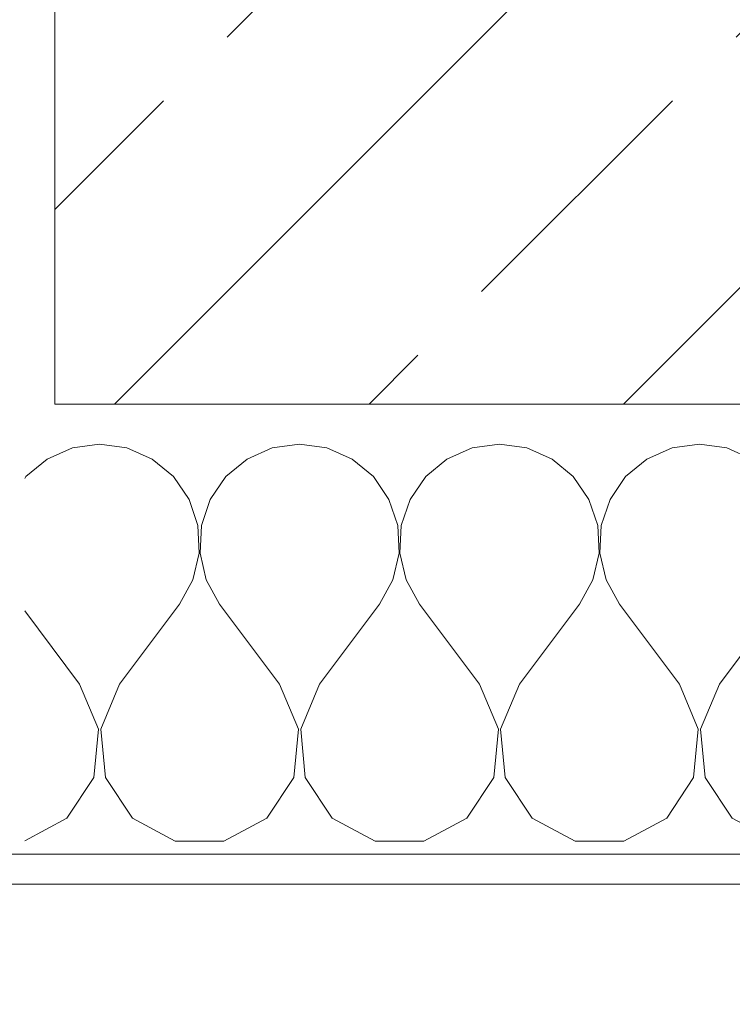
# Model space of a CAD drawing. Header units: metres. Extents: x -3.6 to 84.5, y -11 to 16.8.
# Tile 5 of 256: x -0.027 to 0.211, y -0.195 to 0.133. Entities that reach past the tile are written whole.
import ezdxf

# ---------------------------------------------------------------- set-up
doc = ezdxf.new("R2010")
doc.units = ezdxf.units.M
doc.header["$MEASUREMENT"] = 0
for name, color, linetype in [('152 - Bemaßung_ Beschriftung.Ausbau', 7, 'Continuous'), ('603 - Struktur.Bodenplatte_ Decke Roh', 7, 'Continuous'), ('604 - Struktur.Wand Aussen', 7, 'Continuous')]:
    doc.layers.add(name, color=color, linetype=linetype)
doc.styles.add('ERSTELLTER_STIL_2', font='txt')
doc.dimstyles.new('ERSTELLTER_STIL__1', dxfattribs={"dimtxt": 0.1, "dimasz": 0.0532, "dimexe": 0.18, "dimexo": 0.0625, "dimgap": 0, "dimtad": 1, "dimzin": 0, "dimdsep": 46, "dimtxsty": 'ERSTELLTER_STIL_2', "dimblk": 'ARROWHEAD_2', "dimblk1": 'ARROWHEAD_2', "dimblk2": 'ARROWHEAD_2', "dimcen": 0.09, "dimse1": 1, "dimse2": 1, "dimclrd": 7, "dimclre": 7, "dimclrt": 7, "dimazin": 0, "dimtfac": 1, "dimtdec": 4, "dimtmove": 0, "dimatfit": 3, "dimfxl": 1, "dimtolj": 1, "dimtzin": 0, "dimarcsym": 0})
doc.dimstyles.new('ERSTELLTER_STIL__10', dxfattribs={"dimtxt": 0.1, "dimasz": 0.0532, "dimexe": 0.18, "dimexo": 0.0625, "dimgap": 0, "dimtad": 1, "dimzin": 0, "dimdsep": 46, "dimtxsty": 'ERSTELLTER_STIL_2', "dimblk": 'ARROWHEAD_2', "dimblk1": 'ARROWHEAD_2', "dimblk2": 'ARROWHEAD_2', "dimcen": 0.09, "dimse1": 1, "dimse2": 1, "dimclrd": 256, "dimclre": 256, "dimclrt": 256, "dimazin": 0, "dimtfac": 1, "dimtdec": 4, "dimtmove": 0, "dimatfit": 3, "dimfxl": 1, "dimtolj": 1, "dimtzin": 0, "dimarcsym": 0})
doc.dimstyles.new('ERSTELLTER_STIL__2', dxfattribs={"dimtxt": 0.1, "dimasz": 0.0532, "dimexe": 0.18, "dimexo": 0.0625, "dimgap": 0, "dimtad": 1, "dimzin": 0, "dimdsep": 46, "dimtxsty": 'ERSTELLTER_STIL_2', "dimblk": 'ARROWHEAD_2', "dimblk1": 'ARROWHEAD_2', "dimblk2": 'ARROWHEAD_2', "dimcen": 0.09, "dimse1": 1, "dimse2": 1, "dimclrd": 7, "dimclre": 7, "dimclrt": 7, "dimazin": 0, "dimtfac": 1, "dimtdec": 4, "dimtmove": 2, "dimatfit": 3, "dimfxl": 1, "dimtolj": 1, "dimtzin": 0, "dimarcsym": 0})
doc.dimstyles.new('ERSTELLTER_STIL__3', dxfattribs={"dimtxt": 0.1, "dimasz": 0.0532, "dimexe": 0.18, "dimexo": 0.0625, "dimgap": 0, "dimtad": 1, "dimtih": 1, "dimtoh": 1, "dimzin": 0, "dimdsep": 46, "dimtxsty": 'ERSTELLTER_STIL_2', "dimblk": 'ARROWHEAD_2', "dimblk1": 'ARROWHEAD_2', "dimblk2": 'ARROWHEAD_2', "dimcen": 0.09, "dimse1": 1, "dimse2": 1, "dimclrd": 7, "dimclre": 7, "dimclrt": 7, "dimazin": 0, "dimtfac": 1, "dimtdec": 4, "dimtmove": 0, "dimatfit": 3, "dimfxl": 1, "dimtolj": 1, "dimtzin": 0, "dimarcsym": 0})
doc.dimstyles.new('ERSTELLTER_STIL__4', dxfattribs={"dimtxt": 0.1, "dimasz": 0.0532, "dimexe": 0.18, "dimexo": 0.0625, "dimgap": 0, "dimtad": 1, "dimtih": 1, "dimtoh": 1, "dimzin": 0, "dimdsep": 46, "dimtxsty": 'ERSTELLTER_STIL_2', "dimblk": 'ARROWHEAD_2', "dimblk1": 'ARROWHEAD_2', "dimblk2": 'ARROWHEAD_2', "dimcen": 0.09, "dimse1": 1, "dimse2": 1, "dimclrd": 7, "dimclre": 7, "dimclrt": 7, "dimazin": 0, "dimtfac": 1, "dimtdec": 4, "dimtmove": 2, "dimatfit": 3, "dimfxl": 1, "dimtolj": 1, "dimtzin": 0, "dimarcsym": 0})
doc.dimstyles.new('ERSTELLTER_STIL__9', dxfattribs={"dimtxt": 0.1, "dimasz": 0.0532, "dimexe": 0.18, "dimexo": 0.0625, "dimgap": 0, "dimtad": 1, "dimzin": 0, "dimdsep": 46, "dimtxsty": 'ERSTELLTER_STIL_2', "dimblk": 'ARROWHEAD_2', "dimblk1": 'ARROWHEAD_2', "dimblk2": 'ARROWHEAD_2', "dimcen": 0.09, "dimse1": 1, "dimse2": 1, "dimclrd": 256, "dimclre": 256, "dimclrt": 256, "dimazin": 0, "dimtfac": 1, "dimtdec": 4, "dimtmove": 2, "dimatfit": 3, "dimfxl": 1, "dimtolj": 1, "dimtzin": 0, "dimarcsym": 0})
pattern_1 = [(44.99999999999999, (0, 0), (-0.08485281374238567, 0.08485281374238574), []), (44.99999999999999, (-0.04242640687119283, 0.04242640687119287), (-0.08485281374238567, 0.08485281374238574), [0.09, -0.03])]

# ---------------------------------------------------------------- blocks, each defined once
blk = doc.blocks.new('*X85')
at = {"layer": '604 - Struktur.Wand Aussen', "color": 7, "linetype": 'Continuous', "lineweight": 5}
for p, q in [((-0.009108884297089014, -0.009602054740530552), (-0.01752437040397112, -0.01331163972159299)), ((3.122502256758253e-17, -0.00833333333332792), (-0.009108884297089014, -0.009602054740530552)), ((0.009108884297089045, -0.009602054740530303), (-1.249000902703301e-16, -0.008333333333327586)), ((0.01752437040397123, -0.01331163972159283), (0.009108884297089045, -0.009602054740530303)), ((0.0575577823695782, -0.00960205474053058), (0.04914229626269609, -0.01331163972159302)), ((0.06666666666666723, -0.00833333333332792), (0.0575577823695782, -0.00960205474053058)), ((0.07577555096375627, -0.00960205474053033), (0.0666666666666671, -0.008333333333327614)), ((0.08419103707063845, -0.01331163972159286), (0.07577555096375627, -0.00960205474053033)), ((0.1242244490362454, -0.009602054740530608), (0.1158089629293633, -0.01331163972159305)), ((0.1333333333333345, -0.008333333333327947), (0.1242244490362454, -0.009602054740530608)), ((0.1424422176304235, -0.00960205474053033), (0.1333333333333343, -0.008333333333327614)), ((0.1508577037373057, -0.01331163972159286), (0.1424422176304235, -0.00960205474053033)), ((0.1908911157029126, -0.009602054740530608), (0.1824756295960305, -0.01331163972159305)), ((0.2000000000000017, -0.008333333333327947), (0.1908911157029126, -0.009602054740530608)), ((0.2091088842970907, -0.00960205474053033), (0.2000000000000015, -0.008333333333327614)), ((0.2175243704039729, -0.01331163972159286), (0.2091088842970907, -0.00960205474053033)), ((-0.01752437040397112, -0.01331163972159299), (-0.02460584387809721, -0.01917970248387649)), ((0.02460584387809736, -0.01917970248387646), (0.01752437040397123, -0.01331163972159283)), ((0.04914229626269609, -0.01331163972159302), (0.04206082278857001, -0.01917970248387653)), ((0.09127251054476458, -0.01917970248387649), (0.08419103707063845, -0.01331163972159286)), ((0.1158089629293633, -0.01331163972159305), (0.1087274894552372, -0.01917970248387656)), ((0.1579391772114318, -0.01917970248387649), (0.1508577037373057, -0.01331163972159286)), ((0.1824756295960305, -0.01331163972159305), (0.1753941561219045, -0.01917970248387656)), ((-0.02460584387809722, -0.01917970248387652), (-0.02500000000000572, -0.01975332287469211)), ((0.02981423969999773, -0.02675954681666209), (0.02460584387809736, -0.01917970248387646)), ((0.04206082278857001, -0.01917970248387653), (0.03685242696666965, -0.02675954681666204)), ((0.09648090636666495, -0.02675954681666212), (0.09127251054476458, -0.01917970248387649)), ((0.1087274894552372, -0.01917970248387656), (0.1035190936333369, -0.02675954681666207)), ((0.1631475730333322, -0.02675954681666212), (0.1579391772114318, -0.01917970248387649)), ((0.1753941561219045, -0.01917970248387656), (0.1701857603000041, -0.02675954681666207)), ((0.03275307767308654, -0.03547417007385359), (0.02981423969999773, -0.02675954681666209)), ((0.03685242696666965, -0.02675954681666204), (0.03391358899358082, -0.03547417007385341)), ((0.09941974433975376, -0.03547417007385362), (0.09648090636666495, -0.02675954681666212)), ((0.1035190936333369, -0.02675954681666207), (0.100580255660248, -0.03547417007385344)), ((0.166086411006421, -0.03547417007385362), (0.1631475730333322, -0.02675954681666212)), ((0.1701857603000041, -0.02675954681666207), (0.1672469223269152, -0.03547417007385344)), ((0.0331986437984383, -0.04466018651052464), (0.03275307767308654, -0.03547417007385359)), ((0.03391358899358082, -0.03547417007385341), (0.03346802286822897, -0.04466018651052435)), ((0.09986531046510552, -0.04466018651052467), (0.09941974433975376, -0.03547417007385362)), ((0.100580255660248, -0.03547417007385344), (0.1001346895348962, -0.04466018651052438)), ((0.1665319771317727, -0.04466018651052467), (0.166086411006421, -0.03547417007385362)), ((0.1672469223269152, -0.03547417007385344), (0.1668013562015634, -0.04466018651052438)), ((0.03111702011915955, -0.05361832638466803), (0.0331986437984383, -0.04466018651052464)), ((0.03346802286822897, -0.04466018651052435), (0.03554964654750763, -0.05361832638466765)), ((0.09778368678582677, -0.05361832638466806), (0.09986531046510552, -0.04466018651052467)), ((0.1001346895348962, -0.04466018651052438), (0.1022163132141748, -0.05361832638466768)), ((0.164450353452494, -0.05361832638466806), (0.1665319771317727, -0.04466018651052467)), ((0.1668013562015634, -0.04466018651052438), (0.1688829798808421, -0.05361832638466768)), ((0.02666666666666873, -0.06166666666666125), (0.03111702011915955, -0.05361832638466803)), ((0.03554964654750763, -0.05361832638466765), (0.03999999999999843, -0.06166666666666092)), ((0.09333333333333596, -0.06166666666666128), (0.09778368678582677, -0.05361832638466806)), ((0.1022163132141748, -0.05361832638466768), (0.1066666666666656, -0.06166666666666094)), ((0.1600000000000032, -0.06166666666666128), (0.164450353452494, -0.05361832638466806)), ((0.1688829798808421, -0.05361832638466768), (0.1733333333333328, -0.06166666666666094)), ((0.00666666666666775, -0.08833333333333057), (0.02666666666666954, -0.06166666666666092)), ((0.06000000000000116, -0.08833333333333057), (0.03999999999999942, -0.06166666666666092)), ((0.07333333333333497, -0.0883333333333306), (0.09333333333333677, -0.06166666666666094)), ((0.1266666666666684, -0.0883333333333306), (0.1066666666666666, -0.06166666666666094)), ((0.1400000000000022, -0.0883333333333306), (0.160000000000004, -0.06166666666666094)), ((0.1933333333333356, -0.0883333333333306), (0.1733333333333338, -0.06166666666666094)), ((0.2066666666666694, -0.0883333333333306), (0.2266666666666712, -0.06166666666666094)), ((-0.006666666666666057, -0.08833333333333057), (-0.02500000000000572, -0.06388888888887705)), ((-0.0003814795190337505, -0.1033047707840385), (-0.006666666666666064, -0.08833333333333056)), ((0.006666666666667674, -0.0883333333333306), (0.0003814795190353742, -0.1033047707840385)), ((0.06628518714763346, -0.1033047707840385), (0.06000000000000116, -0.08833333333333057)), ((0.07333333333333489, -0.08833333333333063), (0.0670481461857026, -0.1033047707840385)), ((0.1329518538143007, -0.1033047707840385), (0.1266666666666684, -0.0883333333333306)), ((0.1400000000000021, -0.08833333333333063), (0.1337148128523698, -0.1033047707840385)), ((0.1996185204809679, -0.1033047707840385), (0.1933333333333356, -0.0883333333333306)), ((0.2066666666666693, -0.08833333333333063), (0.200381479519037, -0.1033047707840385)), ((-0.001915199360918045, -0.1194693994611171), (-0.0003814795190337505, -0.1033047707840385)), ((0.0003814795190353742, -0.1033047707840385), (0.001915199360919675, -0.1194693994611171)), ((0.06475146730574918, -0.1194693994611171), (0.06628518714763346, -0.1033047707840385)), ((0.0670481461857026, -0.1033047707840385), (0.0685818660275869, -0.1194693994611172)), ((0.1314181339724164, -0.1194693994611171), (0.1329518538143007, -0.1033047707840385)), ((0.1337148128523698, -0.1033047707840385), (0.1352485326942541, -0.1194693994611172)), ((0.1980848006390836, -0.1194693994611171), (0.1996185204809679, -0.1033047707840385)), ((0.200381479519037, -0.1033047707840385), (0.2019151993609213, -0.1194693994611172)), ((-0.01090390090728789, -0.1329916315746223), (-0.001915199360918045, -0.1194693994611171)), ((0.001915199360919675, -0.1194693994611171), (0.01090390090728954, -0.1329916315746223)), ((0.05576276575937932, -0.1329916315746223), (0.06475146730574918, -0.1194693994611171)), ((0.0685818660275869, -0.1194693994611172), (0.07757056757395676, -0.1329916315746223)), ((0.1224294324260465, -0.1329916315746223), (0.1314181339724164, -0.1194693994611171)), ((0.1352485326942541, -0.1194693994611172), (0.144237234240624, -0.1329916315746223)), ((0.1890960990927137, -0.1329916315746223), (0.1980848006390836, -0.1194693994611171)), ((0.2019151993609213, -0.1194693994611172), (0.2109039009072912, -0.1329916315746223)), ((-0.02500000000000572, -0.140547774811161), (-0.0109039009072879, -0.1329916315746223)), ((0.01090390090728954, -0.1329916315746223), (0.02521472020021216, -0.1406628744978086)), ((0.04145194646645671, -0.1406628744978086), (0.05576276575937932, -0.1329916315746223)), ((0.07757056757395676, -0.1329916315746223), (0.09188138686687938, -0.1406628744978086)), ((0.1081186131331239, -0.1406628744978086), (0.1224294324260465, -0.1329916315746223)), ((0.144237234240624, -0.1329916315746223), (0.1585480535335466, -0.1406628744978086)), ((0.1747852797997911, -0.1406628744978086), (0.1890960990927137, -0.1329916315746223)), ((0.2109039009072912, -0.1329916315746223), (0.2252147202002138, -0.1406628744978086)), ((0.02521472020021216, -0.1406628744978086), (0.04145194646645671, -0.1406628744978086)), ((0.09188138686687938, -0.1406628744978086), (0.1081186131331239, -0.1406628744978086)), ((0.1585480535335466, -0.1406628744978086), (0.1747852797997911, -0.1406628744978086))]:
    blk.add_line(p, q, dxfattribs=at)
blk = doc.blocks.new('*D235')
at = {"layer": '152 - Bemaßung_ Beschriftung.Ausbau', "color": 160, "linetype": 'Continuous', "lineweight": 5, "true_color": 0x3232ff}
for p, q in [((-3.210000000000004, 0.02520725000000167), (-3.140000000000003, -0.01520724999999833)), ((-3.122500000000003, 0.00500000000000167), (-3.227500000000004, 0.00500000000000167)), ((-3.175000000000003, -0.1449999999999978), (-3.175000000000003, 0.00500000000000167)), ((-3.210000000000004, -0.1247927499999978), (-3.140000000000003, -0.1652072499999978)), ((-3.122500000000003, -0.1449999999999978), (-3.227500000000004, -0.1449999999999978)), ((-3.175000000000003, -0.1792299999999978), (-3.175000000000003, -0.1449999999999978))]:
    blk.add_line(p, q, dxfattribs=at)
at = {"layer": '152 - Bemaßung_ Beschriftung.Ausbau', "color": 160, "lineweight": 5, "true_color": 0x3232ff, "insert": (-3.18450000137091, -0.1451128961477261), "char_height": 0.1, "attachment_point": 7, "rotation": 90, "style": 'ERSTELLTER_STIL_2'}
blk.add_mtext('\\A1;{\\pql;\\fArial|b0|i0|c0|p38;15}', dxfattribs=at)
blk = doc.blocks.new('ARROWHEAD_2')
at = {"color": 0, "linetype": 'Continuous', "lineweight": 0}
for p, q in [((-0.3781315, -0.655), (0.3781315, 0.655)), ((0, 0), (-1, 0))]:
    blk.add_line(p, q, dxfattribs=at)
blk = doc.blocks.new('*D236')
at = {"layer": '152 - Bemaßung_ Beschriftung.Ausbau', "color": 160, "linetype": 'Continuous', "lineweight": 5, "true_color": 0x3232ff}
for p, q in [((-3.210000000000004, 0.5701895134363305), (-3.140000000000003, 0.5297750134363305)), ((-3.175000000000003, 0.00500000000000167), (-3.175000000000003, 0.5499822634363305)), ((-3.210000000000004, 0.02520725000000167), (-3.140000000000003, -0.01520724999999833)), ((-3.122500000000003, 0.00500000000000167), (-3.227500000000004, 0.00500000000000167))]:
    blk.add_line(p, q, dxfattribs=at)
at = {"layer": '152 - Bemaßung_ Beschriftung.Ausbau', "color": 160, "lineweight": 5, "true_color": 0x3232ff, "insert": (-3.193354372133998, 0.1765628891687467), "char_height": 0.1, "attachment_point": 7, "rotation": 90, "style": 'ERSTELLTER_STIL_2'}
blk.add_mtext('\\A1;{\\pql;\\fArial|b0|i0|c0|p38;54\\fArial|b0|i0|c0|p38;\\A1{\\H.66x;\\S5^  ;}}', dxfattribs=at)
blk = doc.blocks.new('*D244')
at = {"layer": '152 - Bemaßung_ Beschriftung.Ausbau', "color": 7, "linetype": 'Continuous', "lineweight": 5}
for p, q in [((-0.1649999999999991, -8.637499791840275), (-0.1649999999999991, -8.532499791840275)), ((-0.1447927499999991, -8.549999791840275), (-0.1852072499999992, -8.619999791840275)), ((0.005207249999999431, -8.549999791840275), (-0.03520725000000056, -8.619999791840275)), ((-0.1992299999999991, -8.584999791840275), (-0.1649999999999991, -8.584999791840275)), ((-0.1649999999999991, -8.584999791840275), (-0.01500000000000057, -8.584999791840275))]:
    blk.add_line(p, q, dxfattribs=at)
at = {"layer": '152 - Bemaßung_ Beschriftung.Ausbau', "color": 7, "lineweight": 5, "insert": (-0.1651128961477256, -8.575499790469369), "char_height": 0.1, "attachment_point": 7, "style": 'ERSTELLTER_STIL_2'}
blk.add_mtext('\\A1;{\\pql;\\fArial|b0|i0|c0|p38;15}', dxfattribs=at)
blk = doc.blocks.new('*D245')
at = {"layer": '152 - Bemaßung_ Beschriftung.Ausbau', "color": 7, "linetype": 'Continuous', "lineweight": 5}
for p, q in [((0.005207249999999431, -8.549999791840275), (-0.03520725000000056, -8.619999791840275)), ((-0.1649999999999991, -8.584999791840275), (-0.01500000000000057, -8.584999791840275))]:
    blk.add_line(p, q, dxfattribs=at)
blk = doc.blocks.new('*D246')
at = {"layer": '152 - Bemaßung_ Beschriftung.Ausbau', "color": 7, "linetype": 'Continuous', "lineweight": 5}
for p, q in [((-0.01500000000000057, -8.637499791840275), (-0.01500000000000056, -8.532499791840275)), ((1.119999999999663, -8.637499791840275), (1.119999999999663, -8.532499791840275)), ((0.005207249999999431, -8.549999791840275), (-0.03520725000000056, -8.619999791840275)), ((1.140207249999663, -8.549999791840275), (1.099792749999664, -8.619999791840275)), ((-0.1649999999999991, -8.584999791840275), (-0.01500000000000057, -8.584999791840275)), ((-0.01500000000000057, -8.584999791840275), (1.119999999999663, -8.584999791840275)), ((1.119999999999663, -8.584999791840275), (3.519999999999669, -8.584999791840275))]:
    blk.add_line(p, q, dxfattribs=at)
at = {"layer": '152 - Bemaßung_ Beschriftung.Ausbau', "color": 7, "lineweight": 5, "insert": (0.394428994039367, -8.58440541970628), "char_height": 0.1, "attachment_point": 7, "style": 'ERSTELLTER_STIL_2'}
blk.add_mtext('\\A1;{\\pql;\\fArial|b0|i0|c0|p38;1,13\\fArial|b0|i0|c0|p38;\\A1{\\H.66x;\\S5^  ;}}', dxfattribs=at)
blk = doc.blocks.new('*D277')
at = {"layer": '152 - Bemaßung_ Beschriftung.Ausbau', "color": 7, "linetype": 'Continuous', "lineweight": 5}
for p, q in [((-0.1649999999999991, -9.137499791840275), (-0.1649999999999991, -9.032499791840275)), ((-0.1447927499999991, -9.049999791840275), (-0.1852072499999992, -9.119999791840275)), ((0.005207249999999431, -9.049999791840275), (-0.03520725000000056, -9.119999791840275)), ((-0.1992299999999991, -9.084999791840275), (-0.1649999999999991, -9.084999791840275)), ((-0.1649999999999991, -9.084999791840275), (-0.01500000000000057, -9.084999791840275))]:
    blk.add_line(p, q, dxfattribs=at)
at = {"layer": '152 - Bemaßung_ Beschriftung.Ausbau', "color": 7, "lineweight": 5, "insert": (-0.1651128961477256, -9.075499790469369), "char_height": 0.1, "attachment_point": 7, "style": 'ERSTELLTER_STIL_2'}
blk.add_mtext('\\A1;{\\pql;\\fArial|b0|i0|c0|p38;15}', dxfattribs=at)
blk = doc.blocks.new('*D278')
at = {"layer": '152 - Bemaßung_ Beschriftung.Ausbau', "color": 7, "linetype": 'Continuous', "lineweight": 5}
for p, q in [((0.005207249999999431, -9.049999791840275), (-0.03520725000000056, -9.119999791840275)), ((-0.1649999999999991, -9.084999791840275), (-0.01500000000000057, -9.084999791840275))]:
    blk.add_line(p, q, dxfattribs=at)
blk = doc.blocks.new('*D279')
at = {"layer": '152 - Bemaßung_ Beschriftung.Ausbau', "color": 7, "linetype": 'Continuous', "lineweight": 5}
for p, q in [((-0.01500000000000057, -9.137499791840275), (-0.01500000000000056, -9.032499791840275)), ((0.005207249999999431, -9.049999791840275), (-0.03520725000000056, -9.119999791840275)), ((0.2452072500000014, -9.049999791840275), (0.2047927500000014, -9.119999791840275)), ((-0.1649999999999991, -9.084999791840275), (-0.01500000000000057, -9.084999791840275)), ((-0.01500000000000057, -9.084999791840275), (0.2250000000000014, -9.084999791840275))]:
    blk.add_line(p, q, dxfattribs=at)
at = {"layer": '152 - Bemaßung_ Beschriftung.Ausbau', "color": 7, "lineweight": 5, "insert": (0.02911400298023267, -9.064999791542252), "char_height": 0.1, "attachment_point": 7, "style": 'ERSTELLTER_STIL_2'}
blk.add_mtext('\\A1;{\\pql;\\fArial|b0|i0|c0|p38;24}', dxfattribs=at)
blk = doc.blocks.new('*D280')
at = {"layer": '152 - Bemaßung_ Beschriftung.Ausbau', "color": 7, "linetype": 'Continuous', "lineweight": 5}
for p, q in [((0.2250000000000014, -9.137499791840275), (0.2250000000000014, -9.032499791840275)), ((7.670024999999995, -9.137499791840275), (7.670024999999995, -9.032499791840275)), ((0.2452072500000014, -9.049999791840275), (0.2047927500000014, -9.119999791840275)), ((7.690232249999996, -9.049999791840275), (7.649817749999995, -9.119999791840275)), ((-0.01500000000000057, -9.084999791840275), (0.2250000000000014, -9.084999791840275)), ((0.2250000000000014, -9.084999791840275), (7.670024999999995, -9.084999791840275)), ((7.670024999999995, -9.084999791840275), (7.800024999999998, -9.084999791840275))]:
    blk.add_line(p, q, dxfattribs=at)
at = {"layer": '152 - Bemaßung_ Beschriftung.Ausbau', "color": 7, "lineweight": 5, "char_height": 0.1, "attachment_point": 7, "style": 'ERSTELLTER_STIL_2'}
for s, insert in [('\\A1;{\\pql;\\fArial|b0|i0|c0|p38;7,44\\fArial|b0|i0|c0|p38;\\A1{\\H.66x;\\S5^  ;}}', (3.713555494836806, -9.08440541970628)), ('\\A1;{\\pql;\\fArial|b0|i0|c0|p38;13}', (7.4980230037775, -9.064999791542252))]:
    blk.add_mtext(s, dxfattribs=dict(at, insert=insert))
blk = doc.blocks.new('*D458')
at = {"layer": '152 - Bemaßung_ Beschriftung.Ausbau', "color": 7, "linetype": 'Continuous', "lineweight": 5}
for p, q in [((-1.21, 0.02520725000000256), (-1.14, -0.01520724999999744)), ((-1.175, -0.1449999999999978), (-1.175, 0.005000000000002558)), ((-1.21, -0.1247927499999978), (-1.14, -0.1652072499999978)), ((-1.1225, -0.1449999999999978), (-1.2275, -0.1449999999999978)), ((-1.175, -0.1792299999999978), (-1.175, -0.1449999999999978))]:
    blk.add_line(p, q, dxfattribs=at)
at = {"layer": '152 - Bemaßung_ Beschriftung.Ausbau', "color": 7, "lineweight": 5, "insert": (-1.195000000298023, -0.3170019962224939), "char_height": 0.1, "attachment_point": 7, "rotation": 90, "style": 'ERSTELLTER_STIL_2'}
blk.add_mtext('\\A1;{\\pql;\\fArial|b0|i0|c0|p38;15}', dxfattribs=at)
blk = doc.blocks.new('*D459')
at = {"layer": '152 - Bemaßung_ Beschriftung.Ausbau', "color": 7, "linetype": 'Continuous', "lineweight": 5}
for p, q in [((-1.21, 0.02520725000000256), (-1.14, -0.01520724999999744)), ((-1.175, -0.1449999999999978), (-1.175, 0.005000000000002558))]:
    blk.add_line(p, q, dxfattribs=at)
blk = doc.blocks.new('*D460')
at = {"layer": '152 - Bemaßung_ Beschriftung.Ausbau', "color": 7, "linetype": 'Continuous', "lineweight": 5}
for p, q in [((-1.174999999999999, 6.104999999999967), (-1.174999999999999, 7.894999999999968)), ((-1.209999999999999, 6.125207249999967), (-1.139999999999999, 6.084792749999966)), ((-1.175, 0.005000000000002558), (-1.174999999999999, 6.104999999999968)), ((-1.21, 0.02520725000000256), (-1.14, -0.01520724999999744)), ((-1.1225, 0.005000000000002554), (-1.2275, 0.005000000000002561)), ((-1.175, -0.1449999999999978), (-1.175, 0.005000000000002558))]:
    blk.add_line(p, q, dxfattribs=at)
at = {"layer": '152 - Bemaßung_ Beschriftung.Ausbau', "color": 7, "lineweight": 5, "insert": (-1.195000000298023, 2.921970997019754), "char_height": 0.1, "attachment_point": 7, "rotation": 90, "style": 'ERSTELLTER_STIL_2'}
blk.add_mtext('\\A1;{\\pql;\\fArial|b0|i0|c0|p38;6,10}', dxfattribs=at)
blk = doc.blocks.new('*D461')
at = {"layer": '152 - Bemaßung_ Beschriftung.Ausbau', "color": 7, "linetype": 'Continuous', "lineweight": 5}
for p, q in [((-1.174999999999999, 7.894999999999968), (-1.174999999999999, 13.695)), ((-1.209999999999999, 7.915207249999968), (-1.139999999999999, 7.874792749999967)), ((-1.122499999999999, 7.894999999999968), (-1.227499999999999, 7.894999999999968)), ((-1.174999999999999, 6.104999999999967), (-1.174999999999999, 7.894999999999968)), ((-1.209999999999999, 6.125207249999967), (-1.139999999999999, 6.084792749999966)), ((-1.122499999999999, 6.104999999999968), (-1.227499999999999, 6.104999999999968)), ((-1.175, 0.005000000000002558), (-1.174999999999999, 6.104999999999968))]:
    blk.add_line(p, q, dxfattribs=at)
at = {"layer": '152 - Bemaßung_ Beschriftung.Ausbau', "color": 7, "lineweight": 5, "char_height": 0.1, "attachment_point": 7, "rotation": 90, "style": 'ERSTELLTER_STIL_2'}
for s, insert in [('\\A1;{\\pql;\\fArial|b0|i0|c0|p38;1,79}', (-1.195000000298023, 6.866970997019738)), ('\\A1;{\\pql;\\fArial|b0|i0|c0|p38;2,01}', (-1.05499999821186, 6.866970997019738))]:
    blk.add_mtext(s, dxfattribs=dict(at, insert=insert))
blk = doc.blocks.new('*D465')
at = {"layer": '152 - Bemaßung_ Beschriftung.Ausbau', "color": 7, "linetype": 'Continuous', "lineweight": 5}
for p, q in [((-2.21, 0.02520725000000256), (-2.14, -0.01520724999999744)), ((-2.175, -0.1449999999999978), (-2.175, 0.005000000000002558)), ((-2.21, -0.1247927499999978), (-2.14, -0.1652072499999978)), ((-2.1225, -0.1449999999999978), (-2.2275, -0.1449999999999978)), ((-2.175, -0.1792299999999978), (-2.175, -0.1449999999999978))]:
    blk.add_line(p, q, dxfattribs=at)
at = {"layer": '152 - Bemaßung_ Beschriftung.Ausbau', "color": 7, "lineweight": 5, "insert": (-2.184500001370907, -0.1406328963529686), "char_height": 0.1, "attachment_point": 7, "rotation": 90, "style": 'ERSTELLTER_STIL_2'}
blk.add_mtext('\\A1;{\\pql;\\fArial|b0|i0|c0|p38;15}', dxfattribs=at)
blk = doc.blocks.new('*D466')
at = {"layer": '152 - Bemaßung_ Beschriftung.Ausbau', "color": 7, "linetype": 'Continuous', "lineweight": 5}
for p, q in [((-2.21, 0.02520725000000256), (-2.14, -0.01520724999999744)), ((-2.175, -0.1449999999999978), (-2.175, 0.005000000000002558))]:
    blk.add_line(p, q, dxfattribs=at)
blk = doc.blocks.new('*D467')
at = {"layer": '152 - Bemaßung_ Beschriftung.Ausbau', "color": 7, "linetype": 'Continuous', "lineweight": 5}
for p, q in [((-2.21, 0.2701895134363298), (-2.14, 0.2297750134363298)), ((-2.14, 0.2247927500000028), (-2.21, 0.2652072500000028)), ((-2.175, 0.005000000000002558), (-2.175, 0.2450000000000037)), ((-2.21, 0.02520725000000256), (-2.14, -0.01520724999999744)), ((-2.1225, 0.005000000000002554), (-2.2275, 0.005000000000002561)), ((-2.175, -0.1449999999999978), (-2.175, 0.005000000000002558))]:
    blk.add_line(p, q, dxfattribs=at)
at = {"layer": '152 - Bemaßung_ Beschriftung.Ausbau', "color": 7, "lineweight": 5, "insert": (-2.195000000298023, 0.04911400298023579), "char_height": 0.1, "attachment_point": 7, "rotation": 90, "style": 'ERSTELLTER_STIL_2'}
blk.add_mtext('\\A1;{\\pql;\\fArial|b0|i0|c0|p38;24}', dxfattribs=at)
blk = doc.blocks.new('*D468')
at = {"layer": '152 - Bemaßung_ Beschriftung.Ausbau', "color": 7, "linetype": 'Continuous', "lineweight": 5}
for p, q in [((-2.175, 0.2499822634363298), (-2.175, 0.69998226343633)), ((-2.21, 0.2701895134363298), (-2.14, 0.2297750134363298)), ((-2.14, 0.2247927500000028), (-2.21, 0.2652072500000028)), ((-2.1225, 0.2499822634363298), (-2.2275, 0.2499822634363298)), ((-2.175, 0.2450000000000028), (-2.175, 0.2499822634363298)), ((-2.1225, 0.2450000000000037), (-2.2275, 0.2450000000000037)), ((-2.175, 0.005000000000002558), (-2.175, 0.2450000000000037))]:
    blk.add_line(p, q, dxfattribs=at)
blk = doc.blocks.new('*D480')
at = {"layer": '152 - Bemaßung_ Beschriftung.Ausbau', "color": 7, "linetype": 'Continuous', "lineweight": 5}
for p, q in [((-0.1649999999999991, -10.13749979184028), (-0.1649999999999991, -10.03249979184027)), ((-0.1447927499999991, -10.04999979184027), (-0.1852072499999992, -10.11999979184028)), ((43.76020871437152, -10.04999979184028), (43.71979421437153, -10.11999979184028)), ((-0.1992299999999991, -10.08499979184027), (-0.1649999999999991, -10.08499979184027)), ((-0.1649999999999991, -10.08499979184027), (43.74000146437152, -10.08499979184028))]:
    blk.add_line(p, q, dxfattribs=at)
at = {"layer": '152 - Bemaßung_ Beschriftung.Ausbau', "color": 7, "lineweight": 5, "char_height": 0.1, "attachment_point": 7, "style": 'ERSTELLTER_STIL_2'}
for s, insert in [('\\A1;{\\pql;\\fArial|b0|i0|c0|p38;43,90\\fArial|b0|i0|c0|p38;\\A1{\\H.66x;\\S5^  ;}}', (21.5156009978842, -10.08440541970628)), ('\\A1;{\\pql;\\fArial|b0|i0|c0|p38;15}', (43.56799946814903, -10.06499979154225))]:
    blk.add_mtext(s, dxfattribs=dict(at, insert=insert))
blk = doc.blocks.new('*D489')
at = {"layer": '152 - Bemaßung_ Beschriftung.Ausbau', "color": 7, "linetype": 'Continuous', "lineweight": 5}
for p, q in [((-0.1649999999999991, -9.637499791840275), (-0.1649999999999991, -9.532499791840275)), ((-0.1447927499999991, -9.549999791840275), (-0.1852072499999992, -9.619999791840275)), ((0.005207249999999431, -9.549999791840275), (-0.03520725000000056, -9.619999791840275)), ((-0.1992299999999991, -9.584999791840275), (-0.1649999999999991, -9.584999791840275)), ((-0.1649999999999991, -9.584999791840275), (-0.01500000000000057, -9.584999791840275))]:
    blk.add_line(p, q, dxfattribs=at)
at = {"layer": '152 - Bemaßung_ Beschriftung.Ausbau', "color": 7, "lineweight": 5, "insert": (-0.1651128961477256, -9.575499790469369), "char_height": 0.1, "attachment_point": 7, "style": 'ERSTELLTER_STIL_2'}
blk.add_mtext('\\A1;{\\pql;\\fArial|b0|i0|c0|p38;15}', dxfattribs=at)
blk = doc.blocks.new('*D490')
at = {"layer": '152 - Bemaßung_ Beschriftung.Ausbau', "color": 7, "linetype": 'Continuous', "lineweight": 5}
for p, q in [((0.005207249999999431, -9.549999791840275), (-0.03520725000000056, -9.619999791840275)), ((-0.1649999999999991, -9.584999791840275), (-0.01500000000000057, -9.584999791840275))]:
    blk.add_line(p, q, dxfattribs=at)
blk = doc.blocks.new('*D491')
at = {"layer": '152 - Bemaßung_ Beschriftung.Ausbau', "color": 7, "linetype": 'Continuous', "lineweight": 5}
for p, q in [((-0.01500000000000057, -9.637499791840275), (-0.01500000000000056, -9.532499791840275)), ((0.005207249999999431, -9.549999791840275), (-0.03520725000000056, -9.619999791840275)), ((0.2452072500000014, -9.549999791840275), (0.2047927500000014, -9.619999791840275)), ((-0.1649999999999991, -9.584999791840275), (-0.01500000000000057, -9.584999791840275)), ((-0.01500000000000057, -9.584999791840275), (0.2250000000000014, -9.584999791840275))]:
    blk.add_line(p, q, dxfattribs=at)
at = {"layer": '152 - Bemaßung_ Beschriftung.Ausbau', "color": 7, "lineweight": 5, "char_height": 0.1, "attachment_point": 7, "style": 'ERSTELLTER_STIL_2'}
for s, insert in [('\\A1;{\\pql;\\fArial|b0|i0|c0|p38;15\\fArial|b0|i0|c0|p38;\\A1{\\H.66x;\\S5^  ;}}', (0.2111660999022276, -9.577002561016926)), ('\\A1;{\\pql;\\fArial|b0|i0|c0|p38;24}', (0.02911400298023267, -9.564999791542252))]:
    blk.add_mtext(s, dxfattribs=dict(at, insert=insert))
blk = doc.blocks.new('*D492')
at = {"layer": '152 - Bemaßung_ Beschriftung.Ausbau', "color": 7, "linetype": 'Continuous', "lineweight": 5}
for p, q in [((0.2250000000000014, -9.637499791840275), (0.2250000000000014, -9.532499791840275)), ((0.3799889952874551, -9.637499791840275), (0.3799889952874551, -9.532499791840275)), ((0.2452072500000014, -9.549999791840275), (0.2047927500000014, -9.619999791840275)), ((0.4001962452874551, -9.549999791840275), (0.3597817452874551, -9.619999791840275)), ((-0.01500000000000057, -9.584999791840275), (0.2250000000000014, -9.584999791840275)), ((0.2250000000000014, -9.584999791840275), (0.3799889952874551, -9.584999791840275)), ((0.3799889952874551, -9.584999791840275), (0.6799889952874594, -9.584999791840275))]:
    blk.add_line(p, q, dxfattribs=at)
blk = doc.blocks.new('*D644')
at = {"layer": '152 - Bemaßung_ Beschriftung.Ausbau', "color": 7, "linetype": 'Continuous', "lineweight": 5}
for p, q in [((-0.1649999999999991, -10.63749979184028), (-0.1649999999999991, -10.53249979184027)), ((62.42502500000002, -10.63749979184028), (62.42502500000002, -10.53249979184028)), ((-0.1447927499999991, -10.54999979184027), (-0.1852072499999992, -10.61999979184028)), ((62.40481775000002, -10.61999979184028), (62.44523225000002, -10.54999979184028)), ((-0.1992299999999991, -10.58499979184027), (-0.1649999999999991, -10.58499979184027)), ((-0.1649999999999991, -10.58499979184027), (62.42502500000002, -10.58499979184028)), ((62.42502500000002, -10.58499979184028), (62.45925500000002, -10.58499979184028))]:
    blk.add_line(p, q, dxfattribs=at)
at = {"layer": '152 - Bemaßung_ Beschriftung.Ausbau', "color": 7, "lineweight": 5, "insert": (30.95904100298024, -10.56499979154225), "char_height": 0.1, "attachment_point": 7, "style": 'ERSTELLTER_STIL_2'}
blk.add_mtext('\\A1;{\\pql;\\fArial|b0|i0|c0|p38;62,59}', dxfattribs=at)
blk = doc.blocks.new('*D645')
at = {"layer": '152 - Bemaßung_ Beschriftung.Ausbau', "color": 7, "linetype": 'Continuous', "lineweight": 5}
for p, q in [((-1.71, 0.02520725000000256), (-1.64, -0.01520724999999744)), ((-1.675, -0.1449999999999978), (-1.675, 0.005000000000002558)), ((-1.71, -0.1247927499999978), (-1.64, -0.1652072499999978)), ((-1.6225, -0.1449999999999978), (-1.7275, -0.1449999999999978)), ((-1.675, -0.1792299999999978), (-1.675, -0.1449999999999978))]:
    blk.add_line(p, q, dxfattribs=at)
at = {"layer": '152 - Bemaßung_ Beschriftung.Ausbau', "color": 7, "lineweight": 5, "insert": (-1.684500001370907, -0.1406328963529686), "char_height": 0.1, "attachment_point": 7, "rotation": 90, "style": 'ERSTELLTER_STIL_2'}
blk.add_mtext('\\A1;{\\pql;\\fArial|b0|i0|c0|p38;15}', dxfattribs=at)
blk = doc.blocks.new('*D646')
at = {"layer": '152 - Bemaßung_ Beschriftung.Ausbau', "color": 7, "linetype": 'Continuous', "lineweight": 5}
for p, q in [((-1.71, 0.02520725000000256), (-1.64, -0.01520724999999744)), ((-1.675, -0.1449999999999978), (-1.675, 0.005000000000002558))]:
    blk.add_line(p, q, dxfattribs=at)
blk = doc.blocks.new('*D647')
at = {"layer": '152 - Bemaßung_ Beschriftung.Ausbau', "color": 7, "linetype": 'Continuous', "lineweight": 5}
for p, q in [((-1.71, 0.2652072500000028), (-1.64, 0.2247927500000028)), ((-1.675, 0.005000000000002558), (-1.675, 0.2450000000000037)), ((-1.71, 0.02520725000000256), (-1.64, -0.01520724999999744)), ((-1.6225, 0.005000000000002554), (-1.7275, 0.005000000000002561)), ((-1.675, -0.1449999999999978), (-1.675, 0.005000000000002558))]:
    blk.add_line(p, q, dxfattribs=at)
at = {"layer": '152 - Bemaßung_ Beschriftung.Ausbau', "color": 7, "lineweight": 5, "insert": (-1.695000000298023, 0.04911400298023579), "char_height": 0.1, "attachment_point": 7, "rotation": 90, "style": 'ERSTELLTER_STIL_2'}
blk.add_mtext('\\A1;{\\pql;\\fArial|b0|i0|c0|p38;24}', dxfattribs=at)
blk = doc.blocks.new('*D648')
at = {"layer": '152 - Bemaßung_ Beschriftung.Ausbau', "color": 7, "linetype": 'Continuous', "lineweight": 5}
for p, q in [((-1.674999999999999, 13.455), (-1.674999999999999, 13.695)), ((-1.709999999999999, 13.47520725), (-1.639999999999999, 13.43479275)), ((-1.622499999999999, 13.455), (-1.727499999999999, 13.455)), ((-1.675, 0.2450000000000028), (-1.674999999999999, 13.455)), ((-1.71, 0.2652072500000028), (-1.64, 0.2247927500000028)), ((-1.6225, 0.2450000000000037), (-1.7275, 0.2450000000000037)), ((-1.675, 0.005000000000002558), (-1.675, 0.2450000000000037))]:
    blk.add_line(p, q, dxfattribs=at)
at = {"layer": '152 - Bemaßung_ Beschriftung.Ausbau', "color": 7, "lineweight": 5, "insert": (-1.695000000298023, 6.679028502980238), "char_height": 0.1, "attachment_point": 7, "rotation": 90, "style": 'ERSTELLTER_STIL_2'}
blk.add_mtext('\\A1;{\\pql;\\fArial|b0|i0|c0|p38;13,21}', dxfattribs=at)

msp = doc.modelspace()

# ---------------------------------------------------------------- hatches: boundary and pattern name
at = {"layer": '604 - Struktur.Wand Aussen', "linetype": 'Continuous', "lineweight": 0, "true_color": 0x000000}
h = msp.add_hatch(dxfattribs=at)
h.set_pattern_fill('Beton__Stahlbeton_0001', color=18, style=0, pattern_type=2)
h.set_pattern_definition(pattern_1)
h.paths.add_polyline_path([(0.2250000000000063, 0.245000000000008), (-0.01500000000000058, 0.00500000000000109), (0.2250000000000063, 0.00500000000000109)])
h = msp.add_hatch(dxfattribs=at)
h.set_pattern_fill('Beton__Stahlbeton_0001', color=18, style=0, pattern_type=2)
h.set_pattern_definition(pattern_1)
h.paths.add_polyline_path([(-0.01500000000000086, 0.2450000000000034), (-0.01500000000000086, 0.005000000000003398), (0.2249999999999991, 0.2450000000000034)])
h = msp.add_hatch(dxfattribs=at)
h.set_pattern_fill('Verputz_0001', color=18, style=0, pattern_type=2)
h.set_pattern_definition([(0, (0, 0), (0, 0.086602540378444), [0, -0.05]), (0, (0.025, 0.0433012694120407), (0, 0.086602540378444), [0, -0.05])])
h.paths.add_polyline_path([(-0.1649999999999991, -0.1449998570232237), (-0.1649999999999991, -0.1549999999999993), (1.210000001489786, -0.1549999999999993), (1.210000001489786, -0.1449998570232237)])

# ---------------------------------------------------------------- linework, layer by layer
at = {"layer": '603 - Struktur.Bodenplatte_ Decke Roh', "color": 7, "linetype": 'Continuous', "lineweight": 18, "flags": 128}
for points in [[(62.27502500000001, 0.00500000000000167), (62.27502500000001, 13.695), (50.7799889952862, 13.695), (50.7799889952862, 12.9999822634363), (50.840025, 12.9999822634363), (50.840025, 8.584982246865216), (49.03002500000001, 8.584982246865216), (49.03002500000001, 8.724982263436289), (47.41002500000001, 8.724982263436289), (47.41002500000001, 12.9999822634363), (47.47998899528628, 12.9999822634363), (47.47998899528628, 13.695), (14.77998899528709, 13.695), (14.77998899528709, 12.9999822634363), (14.84, 12.9999822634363), (14.84, 8.58498224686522), (13.03, 8.58498224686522), (13.03, 8.724982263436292), (11.41, 8.724982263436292), (11.41, 12.9999822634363), (11.47998899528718, 12.9999822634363), (11.47998899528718, 13.695), (-0.01500000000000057, 13.695), (-0.01500000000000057, 0.005000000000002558)], [(-0.01500000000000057, 0.00500000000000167), (43.88999999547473, 0.00500000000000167)]]:
    msp.add_lwpolyline(points, dxfattribs=at)
at = {"layer": '604 - Struktur.Wand Aussen', "color": 7, "linetype": 'Continuous', "lineweight": 13}
for p, q in [((-0.01500000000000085, 0.2450000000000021), (-0.01500000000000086, 0.005000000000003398)), ((-0.01500000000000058, 0.005000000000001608), (0.2250000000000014, 0.005000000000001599)), ((-0.01500000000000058, 0.005000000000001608), (0.2250000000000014, 0.005000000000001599))]:
    msp.add_line(p, q, dxfattribs=at)
at = {"layer": '604 - Struktur.Wand Aussen', "color": 7, "linetype": 'Continuous', "lineweight": 5}
for p, q in [((-0.1649999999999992, -0.1449999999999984), (-0.02500000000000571, -0.1449999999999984)), ((-0.1649999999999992, -0.1449999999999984), (-0.02500000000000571, -0.1449999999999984)), ((-0.02500000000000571, -0.1450001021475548), (1.18000000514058, -0.1449999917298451))]:
    msp.add_line(p, q, dxfattribs=at)
at = {"layer": '604 - Struktur.Wand Aussen', "color": 7, "linetype": 'Continuous', "lineweight": 5, "flags": 128}
msp.add_lwpolyline([(-0.1650000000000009, -0.1549999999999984), (1.209999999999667, -0.1549999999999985)], dxfattribs=at)

# ---------------------------------------------------------------- block references
at = {"layer": '604 - Struktur.Wand Aussen', "color": 7, "lineweight": 18}
msp.add_blockref('*X85', (0, 0), dxfattribs=at)

# ---------------------------------------------------------------- dimensions: what is measured, and where the dimension line sits
at = {"layer": '152 - Bemaßung_ Beschriftung.Ausbau', "color": 7, "linetype": 'Continuous', "lineweight": 5}
for base, p1, p2, dimstyle, picture, middle in [((-1.674999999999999, 13.455), (22.1774999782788, 0.2450000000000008), (31.13001250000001, 13.455), 'ERSTELLTER_STIL__1', '*D648', (-1.745000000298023, 6.847029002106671)), ((-1.174999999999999, 7.894999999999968), (0.1049999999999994, 6.104999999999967), (0.1049999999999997, 7.894999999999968), 'ERSTELLTER_STIL__1', '*D461', (-1.245000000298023, 6.996853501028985)), ((-1.174999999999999, 6.104999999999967), (-0.01500000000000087, 0.00500000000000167), (0.1049999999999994, 6.104999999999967), 'ERSTELLTER_STIL__1', '*D460', (-1.245000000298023, 3.051853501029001)), ((-2.175, 0.2499822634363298), (22.1774999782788, 0.2450000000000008), (0.3799889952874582, 0.2499822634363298), 'ERSTELLTER_STIL__1', '*D468', (-2.245000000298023, 0.4433887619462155)), ((-2.175, 0.2450000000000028), (-0.01500000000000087, 0.00500000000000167), (22.1774999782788, 0.2450000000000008), 'ERSTELLTER_STIL__1', '*D467', (-2.245000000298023, 0.1253495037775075)), ((-1.675, 0.2450000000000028), (-0.01500000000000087, 0.00500000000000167), (22.1774999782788, 0.2450000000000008), 'ERSTELLTER_STIL__1', '*D647', (-1.745000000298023, 0.1253495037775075)), ((-2.175, 0.005000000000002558), (-0.1650000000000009, -0.1449999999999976), (21.9375, 0.00500000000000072), 'ERSTELLTER_STIL__2', '*D465', (-2.234500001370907, -0.0643973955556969)), ((-2.175, 0.00500000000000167), (21.9375, 0.00500000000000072), (-0.01500000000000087, 0.00500000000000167), 'ERSTELLTER_STIL__1', '*D466', (-2.245000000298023, 0.001853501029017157)), ((-1.675, 0.005000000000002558), (-0.1650000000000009, -0.1449999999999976), (21.9375, 0.00500000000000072), 'ERSTELLTER_STIL__2', '*D645', (-1.734500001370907, -0.0643973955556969)), ((-1.675, 0.00500000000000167), (21.9375, 0.00500000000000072), (-0.01500000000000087, 0.00500000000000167), 'ERSTELLTER_STIL__1', '*D646', (-1.745000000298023, 0.001853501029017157)), ((-1.175, 0.005000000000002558), (-0.1650000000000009, -0.1449999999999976), (21.9375, 0.00500000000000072), 'ERSTELLTER_STIL__1', '*D458', (-1.245000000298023, -0.2407664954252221)), ((-1.175, 0.005000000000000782), (21.9375, 0.00500000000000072), (-0.01500000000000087, 0.00500000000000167), 'ERSTELLTER_STIL__1', '*D459', (-1.245000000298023, 0.001853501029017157))]:
    dim = msp.add_linear_dim(base=base, p1=p1, p2=p2, angle=90, dimstyle=dimstyle, dxfattribs=at)
    dim.commit()
    dim.dimension.update_dxf_attribs({"geometry": picture, "text_midpoint": middle, "dimtype": 160, "text_rotation": 90})
for base, p1, p2, dimstyle, picture, middle in [((-0.01500000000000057, -8.584999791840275), (-0.1650000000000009, -0.1449999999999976), (-0.01500000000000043, 6.850000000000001), 'ERSTELLTER_STIL__4', '*D244', (-0.08887739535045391, -8.525499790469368)), ((-0.01500000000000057, -9.084999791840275), (-0.1650000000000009, -0.1449999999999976), (-0.01500000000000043, 6.850000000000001), 'ERSTELLTER_STIL__4', '*D277', (-0.08887739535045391, -9.025499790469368)), ((-0.01500000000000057, -9.584999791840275), (-0.1650000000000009, -0.1449999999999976), (-0.01500000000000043, 6.850000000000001), 'ERSTELLTER_STIL__4', '*D489', (-0.08887739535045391, -9.525499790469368)), ((-0.01500000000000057, -8.584999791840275), (-0.01500000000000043, 6.850000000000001), (-0.01500000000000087, 0.00500000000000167), 'ERSTELLTER_STIL__3', '*D245', (-0.01814649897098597, -8.514999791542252)), ((-0.01500000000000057, -9.084999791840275), (-0.01500000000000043, 6.850000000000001), (-0.01500000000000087, 0.00500000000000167), 'ERSTELLTER_STIL__3', '*D278', (-0.01814649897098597, -9.014999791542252)), ((0.2250000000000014, -9.084999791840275), (-0.01500000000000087, 0.00500000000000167), (0.2249999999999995, 6.850000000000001), 'ERSTELLTER_STIL__3', '*D279', (0.1053495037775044, -9.014999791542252)), ((-0.01500000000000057, -9.584999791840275), (-0.01500000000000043, 6.850000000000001), (-0.01500000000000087, 0.00500000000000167), 'ERSTELLTER_STIL__3', '*D490', (-0.01814649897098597, -9.514999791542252)), ((0.2250000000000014, -9.584999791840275), (-0.01500000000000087, 0.00500000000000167), (0.2249999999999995, 6.850000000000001), 'ERSTELLTER_STIL__3', '*D491', (0.1053495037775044, -9.514999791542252)), ((7.670024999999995, -9.084999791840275), (0.2249999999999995, 6.850000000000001), (7.670024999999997, 2.949982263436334), 'ERSTELLTER_STIL__3', '*D280', (3.978496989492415, -9.014999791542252)), ((0.3799889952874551, -9.584999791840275), (0.2249999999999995, 6.850000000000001), (0.3799889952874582, 0.2499822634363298), 'ERSTELLTER_STIL__4', '*D492', (0.4224606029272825, -9.525356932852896)), ((62.42502500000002, -10.58499979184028), (-0.1650000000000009, -0.1449999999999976), (62.42502500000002, 5.100000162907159), 'ERSTELLTER_STIL__3', '*D644', (31.12704150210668, -10.51499979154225)), ((1.119999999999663, -8.584999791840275), (-0.01500000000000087, 0.00500000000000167), (1.119999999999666, 0.1250000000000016), 'ERSTELLTER_STIL__3', '*D246', (0.6593704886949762, -8.514999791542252)), ((43.74000146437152, -10.08499979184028), (-0.1650000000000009, -0.1449999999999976), (43.74000146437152, -8.084999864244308), 'ERSTELLTER_STIL__3', '*D480', (21.81865999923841, -10.01499979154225))]:
    dim = msp.add_linear_dim(base=base, p1=p1, p2=p2, dimstyle=dimstyle, dxfattribs=at)
    dim.commit()
    dim.dimension.update_dxf_attribs({"geometry": picture, "text_midpoint": middle, "dimtype": 160})
at = {"layer": '152 - Bemaßung_ Beschriftung.Ausbau', "color": 160, "linetype": 'Continuous', "lineweight": 5, "true_color": 0x3232ff}
for base, p1, p2, dimstyle, picture, middle in [((-3.175000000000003, 0.5499822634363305), (-0.01500000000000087, 0.00500000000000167), (-3.424999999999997, 0.5499822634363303), 'ERSTELLTER_STIL__10', '*D236', (-3.245000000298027, 0.3878573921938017)), ((-3.175000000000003, 0.00500000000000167), (-0.1650000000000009, -0.1449999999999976), (-0.01500000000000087, 0.00500000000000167), 'ERSTELLTER_STIL__9', '*D235', (-3.23450000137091, -0.06887739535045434))]:
    dim = msp.add_linear_dim(base=base, p1=p1, p2=p2, angle=90, dimstyle=dimstyle, dxfattribs=at)
    dim.commit()
    dim.dimension.update_dxf_attribs({"geometry": picture, "text_midpoint": middle, "dimtype": 160, "text_rotation": 90})

doc.saveas('drawing.dxf')
